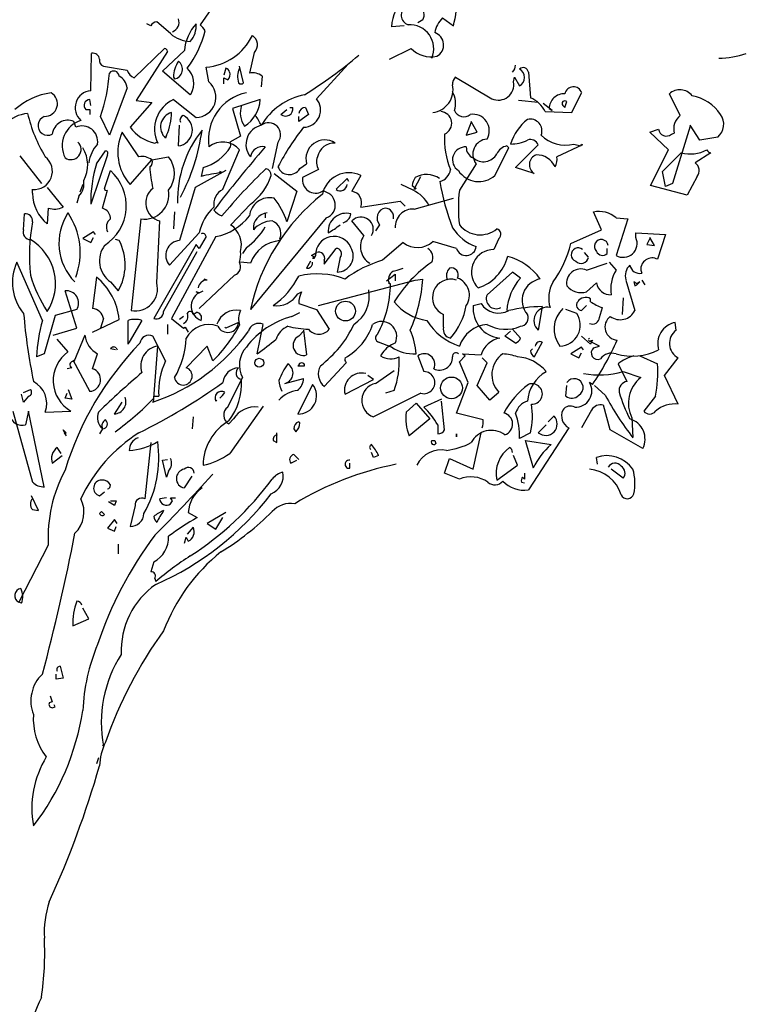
# Model space of a CAD drawing. Header units: millimetres. Extents: x -129.2 to -76.8, y 2488.8 to 2511.1.
# Tile 12 of 16: x -103.2 to -100.9, y 2497.7 to 2500.7. Entities that reach past the tile are written whole.
import ezdxf

# ---------------------------------------------------------------- set-up
doc = ezdxf.new("R2010")
doc.units = ezdxf.units.MM

# ---------------------------------------------------------------- blocks, each defined once
blk = doc.blocks.new('AR-ALZ-1')
for p, q in [((0.8788, 4.1616), (0.7749, 4.0118)), ((1.5266, 4.0332), (1.5602, 4.0088)), ((0.6221, 4.0088), (0.6098, 4.0149)), ((0.6832, 3.9843), (0.6404, 4.021)), ((1.4074, 4.0088), (1.3677, 4.0057)), ((1.4655, 4.0271), (1.4502, 4.0179)), ((0.4357, 3.8071), (0.4387, 3.9232)), ((0.5701, 3.8468), (0.6649, 3.9385)), ((0.674, 3.9293), (0.5762, 3.7765)), ((0.6587, 3.8682), (0.726, 3.9324)), ((0.9429, 3.9262), (0.9277, 3.8621)), ((1.3616, 3.9049), (1.4288, 3.9385)), ((0.4754, 3.8835), (0.5487, 3.8712)), ((0.8024, 3.8346), (0.7932, 3.8804)), ((0.9093, 3.8315), (0.8971, 3.8835)), ((1.2333, 3.8896), (1.1355, 3.7826)), ((0.7443, 3.7948), (0.6587, 3.8682)), ((0.6924, 3.8498), (0.6954, 3.8437)), ((0.8543, 3.8773), (0.8482, 3.856)), ((0.9674, 3.8529), (0.9643, 3.8193)), ((1.5664, 3.8498), (1.6794, 3.7826)), ((1.7467, 3.8346), (1.7497, 3.8498)), ((1.7497, 3.8498), (1.765, 3.8223)), ((1.7925, 3.8651), (1.7986, 3.7857)), ((0.8482, 3.8468), (0.8604, 3.8407)), ((0.8482, 3.8285), (0.8482, 3.8468)), ((0.5487, 3.8162), (0.4937, 3.6695)), ((0.7474, 3.7979), (0.7443, 3.7948)), ((1.927, 3.7398), (1.9575, 3.8009)), ((2.2631, 3.7307), (2.2295, 3.7979)), ((0.4357, 3.7612), (0.4326, 3.7796)), ((0.6251, 3.7704), (0.5579, 3.694)), ((0.5762, 3.7765), (0.6251, 3.7704)), ((0.6924, 3.7796), (0.7626, 3.7245)), ((0.9613, 3.7796), (0.8757, 3.7521)), ((1.8231, 3.7704), (1.7619, 3.7765)), ((1.8658, 3.7459), (1.8383, 3.7673)), ((1.8995, 3.7612), (1.9056, 3.7551)), ((1.9056, 3.7551), (1.9117, 3.7734)), ((0.4204, 3.749), (0.4326, 3.749)), ((0.4326, 3.749), (0.4326, 3.7337)), ((0.4937, 3.6695), (0.4662, 3.7276)), ((0.8757, 3.7521), (0.9002, 3.6665)), ((1.0255, 3.7337), (1.0438, 3.749)), ((1.053, 3.7551), (1.0621, 3.7551)), ((1.111, 3.7337), (1.0805, 3.7123)), ((1.0805, 3.7123), (1.0805, 3.7276)), ((1.1019, 3.7551), (1.111, 3.7337)), ((1.8445, 3.7429), (1.927, 3.7398)), ((1.8567, 3.7521), (1.8658, 3.7459)), ((0.3898, 3.694), (0.3837, 3.7123)), ((0.7076, 3.6359), (0.7107, 3.7001)), ((1.6153, 3.7093), (1.6, 3.6695)), ((1.6153, 3.7123), (1.6153, 3.7093)), ((1.6336, 3.6787), (1.6153, 3.7123)), ((2.2937, 3.697), (2.2387, 3.5198)), ((2.2937, 3.7001), (2.2937, 3.697)), ((2.3242, 3.6543), (2.2937, 3.7001)), ((0.5854, 3.6023), (0.5334, 3.6787)), ((0.671, 3.6695), (0.6679, 3.6604)), ((0.9002, 3.6665), (0.8665, 3.6482)), ((1.6, 3.6695), (1.6336, 3.6787)), ((2.1684, 3.6787), (2.1959, 3.6879)), ((2.2264, 3.6237), (2.1684, 3.6787)), ((2.2356, 3.6726), (2.2448, 3.6757)), ((0.6343, 3.6451), (0.6404, 3.6482)), ((0.6404, 3.6482), (0.6435, 3.6451)), ((1.0163, 3.6482), (0.998, 3.5656)), ((1.7314, 3.6298), (1.7253, 3.6359)), ((1.7528, 3.5687), (1.8231, 3.639)), ((1.9606, 3.639), (1.8811, 3.6023)), ((1.9331, 3.642), (1.9545, 3.6359)), ((1.9545, 3.6359), (1.9575, 3.642)), ((1.9575, 3.642), (1.9606, 3.639)), ((2.3792, 3.6634), (2.3242, 3.6543)), ((0.2156, 3.6054), (0.2829, 3.5198)), ((0.4876, 3.6084), (0.4357, 3.4556)), ((0.454, 3.5809), (0.4815, 3.6206)), ((0.8452, 3.5015), (0.8971, 3.6237)), ((1.6886, 3.5442), (1.7314, 3.6298)), ((2.1714, 3.5137), (2.2264, 3.6237)), ((2.2081, 3.5565), (2.2662, 3.6145)), ((2.3579, 3.6145), (2.309, 3.584)), ((0.5579, 3.5167), (0.6251, 3.5931)), ((0.6251, 3.5931), (0.6771, 3.6023)), ((1.0835, 3.5656), (1.1049, 3.5809)), ((1.6305, 3.5809), (1.5786, 3.4984)), ((0.4784, 3.5045), (0.4968, 3.5595)), ((0.8543, 3.5595), (0.7596, 3.5076)), ((0.784, 3.5687), (0.7779, 3.5412)), ((0.8421, 3.5534), (0.836, 3.5565)), ((1.0041, 3.5504), (1.0744, 3.4954)), ((1.1416, 3.5626), (1.0927, 3.5381)), ((1.273, 3.5442), (1.2455, 3.4954)), ((1.8108, 3.5504), (1.7528, 3.5687)), ((2.2173, 3.5106), (2.2081, 3.5565)), ((0.4112, 3.5167), (0.402, 3.4923)), ((1.2302, 3.5351), (1.1966, 3.5015)), ((1.2363, 3.5259), (1.2302, 3.5351)), ((1.435, 3.4984), (1.3983, 3.5167)), ((1.4319, 3.5137), (1.4441, 3.5045)), ((1.438, 3.5015), (1.4594, 3.5412)), ((2.2845, 3.4831), (2.1714, 3.5137)), ((2.2387, 3.5198), (2.2173, 3.5106)), ((2.3151, 3.5412), (2.2845, 3.4831)), ((0.2554, 3.4892), (0.2554, 3.5015)), ((0.3012, 3.5076), (0.3501, 3.4465)), ((0.4723, 3.4434), (0.4876, 3.4984)), ((0.7596, 3.5076), (0.7107, 3.3426)), ((1.0744, 3.4954), (1.0438, 3.4006)), ((1.4411, 3.5015), (1.438, 3.5015)), ((1.4441, 3.5045), (1.4411, 3.5015)), ((0.399, 3.4801), (0.3929, 3.4587)), ((0.9307, 3.4556), (0.8696, 3.3914)), ((1.273, 3.4465), (1.3952, 3.4648)), ((1.3952, 3.4648), (1.4105, 3.4495)), ((1.438, 3.4403), (1.5602, 3.474)), ((0.2279, 3.3762), (0.2309, 3.4251)), ((0.3042, 3.4434), (0.3012, 3.3945)), ((0.4784, 3.4403), (0.4723, 3.4434)), ((0.6954, 3.4312), (0.6924, 3.3792)), ((0.9766, 3.4281), (0.9766, 3.4128)), ((2.0186, 3.3762), (1.9942, 3.4312)), ((0.5915, 3.4098), (0.5609, 3.1256)), ((0.6404, 3.2111), (0.6496, 3.4037)), ((1.166, 3.4128), (0.9307, 3.1286)), ((1.2822, 3.3578), (1.2455, 3.4037)), ((1.3311, 3.3914), (1.3188, 3.3731)), ((2.0645, 3.4128), (2.1012, 3.4098)), ((2.1012, 3.4098), (2.0645, 3.2967)), ((0.4448, 3.3701), (0.4112, 3.3487)), ((0.4509, 3.3609), (0.4448, 3.3701)), ((0.6801, 3.2662), (0.7718, 3.367)), ((1.9239, 3.3334), (2.0186, 3.3762)), ((2.1256, 3.367), (2.2173, 3.3609)), ((2.1256, 3.3517), (2.1256, 3.367)), ((2.2173, 3.3609), (2.1928, 3.2845)), ((0.4112, 3.3487), (0.4357, 3.3364)), ((0.4357, 3.3364), (0.4448, 3.3517)), ((0.5243, 3.3426), (0.5121, 3.3456)), ((0.7626, 3.3303), (0.6312, 3.1011)), ((0.8238, 3.3548), (0.6862, 3.1011)), ((0.7718, 3.3181), (0.7626, 3.3303)), ((0.7932, 3.3548), (0.7718, 3.3181)), ((1.0224, 3.3487), (1.0224, 3.3426)), ((1.4044, 3.3364), (1.3402, 3.2814)), ((1.5694, 3.3181), (1.4961, 3.3395)), ((1.7008, 3.3487), (1.6855, 3.3151)), ((2.1684, 3.3487), (2.1592, 3.3303)), ((2.1592, 3.3303), (2.1837, 3.3273)), ((2.1684, 3.3517), (2.1684, 3.3487)), ((2.1837, 3.3273), (2.1684, 3.3517)), ((0.6618, 3.1225), (0.7657, 3.3089)), ((0.9185, 3.3212), (0.9063, 3.3028)), ((1.1202, 3.2967), (1.1355, 3.3059)), ((1.1599, 3.2692), (1.1966, 3.3181)), ((1.9789, 3.2906), (1.9667, 3.3059)), ((2.037, 3.3028), (2.037, 3.3181)), ((0.2859, 3.095), (0.2065, 3.2753)), ((0.9307, 3.2723), (0.9002, 3.2753)), ((1.1171, 3.2784), (1.1049, 3.257)), ((1.1294, 3.2906), (1.1202, 3.2967)), ((1.1294, 3.2906), (1.1232, 3.2875)), ((1.1232, 3.2875), (1.1294, 3.2875)), ((1.1232, 3.2723), (1.1232, 3.2753)), ((1.1324, 3.2967), (1.1294, 3.2906)), ((1.1294, 3.2875), (1.1294, 3.2906)), ((1.1599, 3.2814), (1.1599, 3.2692)), ((1.2088, 3.2906), (1.1996, 3.2448)), ((1.9728, 3.2509), (2.037, 3.2723)), ((2.0431, 3.2753), (2.0645, 3.2509)), ((1.3524, 3.2173), (1.3799, 3.2387)), ((1.3738, 3.2478), (1.3861, 3.2509)), ((1.3799, 3.2387), (1.3799, 3.2173)), ((1.3861, 3.2509), (1.4044, 3.257)), ((1.7436, 3.2448), (1.6642, 3.1745)), ((1.7681, 3.2264), (1.7436, 3.2448)), ((2.1409, 3.2509), (2.1439, 3.2417)), ((0.454, 3.2295), (0.4418, 3.1317)), ((0.4968, 3.2142), (0.5212, 3.1867)), ((0.8818, 3.2356), (0.7718, 3.1317)), ((0.7963, 3.2203), (0.7871, 3.2234)), ((1.1416, 3.1409), (1.4411, 3.2203)), ((1.3586, 3.2111), (1.3616, 3.2081)), ((1.3647, 3.2081), (1.3586, 3.2111)), ((1.4411, 3.2203), (1.4655, 3.2234)), ((2.0034, 3.2111), (1.9728, 3.1836)), ((2.095, 3.2203), (2.1225, 3.1256)), ((2.1195, 3.2142), (2.1225, 3.202)), ((2.1287, 3.2081), (2.1195, 3.2142)), ((2.1378, 3.2142), (2.1287, 3.2081)), ((2.1287, 3.205), (2.1378, 3.2142)), ((2.1439, 3.2203), (2.1531, 3.205)), ((0.3929, 3.0706), (0.3562, 3.1867)), ((0.7626, 3.1836), (0.7718, 3.1806)), ((0.7718, 3.1806), (0.7626, 3.1836)), ((0.7718, 3.1806), (0.784, 3.1867)), ((1.0774, 3.1775), (1.0896, 3.1836)), ((1.6305, 3.202), (1.6366, 3.1959)), ((2.1225, 3.202), (2.1287, 3.205)), ((1.0805, 3.147), (1.1355, 3.1286)), ((1.6214, 3.1409), (1.6458, 3.147)), ((1.985, 3.1531), (1.985, 3.1623)), ((2.0859, 3.1653), (2.0828, 3.1134)), ((0.3929, 3.1286), (0.3256, 3.1103)), ((0.7535, 3.1134), (0.7626, 3.1195)), ((1.0591, 3.1072), (1.0835, 3.1195)), ((1.1355, 3.1286), (1.1752, 3.0675)), ((1.8353, 3.1378), (1.8231, 3.0645)), ((1.9422, 3.1164), (1.9086, 3.1286)), ((1.9575, 3.1256), (1.9728, 3.1409)), ((2.0125, 3.1042), (2.0217, 3.1347)), ((0.3256, 3.1103), (0.292, 2.9911)), ((0.4418, 3.0584), (0.5243, 3.0981)), ((0.4754, 3.1011), (0.4662, 3.0706)), ((0.5518, 3.0217), (0.5518, 3.095)), ((0.5946, 3.095), (0.5548, 3.0278)), ((0.6862, 3.1011), (0.7229, 3.0706)), ((0.7229, 3.1072), (0.7107, 3.0981)), ((0.894, 3.0889), (0.8543, 3.0706)), ((1.5297, 3.0736), (1.5297, 3.1134)), ((2.2509, 3.0645), (2.2478, 3.0889)), ((0.3195, 3.0492), (0.3929, 3.0706)), ((0.4662, 3.0706), (0.4693, 3.0767)), ((0.674, 3.0828), (0.674, 3.0522)), ((0.7229, 3.0706), (0.729, 3.0736)), ((0.729, 3.0736), (0.7382, 3.0584)), ((0.8543, 3.0706), (0.8513, 3.0736)), ((0.9521, 2.9911), (0.9704, 3.0828)), ((1.0805, 3.0461), (1.0957, 3.0614)), ((1.0957, 3.0645), (1.1049, 2.9881)), ((1.7192, 3.0461), (1.7375, 3.0614)), ((1.7436, 3.0675), (1.7681, 3.04)), ((0.3654, 2.9972), (0.3318, 3.037)), ((0.4173, 3.0492), (0.3837, 2.9667)), ((0.5548, 3.0278), (0.5518, 3.0217)), ((0.6679, 2.9697), (0.6282, 3.0461)), ((1.3677, 3.0125), (1.328, 3.0278)), ((1.7528, 3.0247), (1.7192, 3.0461)), ((1.8353, 3.0278), (1.8108, 2.982)), ((1.985, 3.0217), (1.9575, 3.0461)), ((1.982, 3.04), (1.9789, 3.037)), ((1.9789, 3.037), (1.982, 3.04)), ((1.9789, 3.0339), (1.982, 3.0308)), ((1.982, 3.0308), (1.9789, 3.0339)), ((1.982, 3.0308), (1.9911, 3.0339)), ((2.0125, 3.0156), (1.982, 3.0308)), ((1.9911, 3.0339), (1.985, 3.0217)), ((0.5121, 3.0033), (0.4968, 3.0064)), ((0.5151, 3.0095), (0.5182, 3.0033)), ((0.6312, 2.8536), (0.6435, 3.0156)), ((0.7963, 3.0156), (0.7321, 2.9483)), ((0.8146, 2.9697), (0.7963, 3.0156)), ((1.3402, 2.9942), (1.3341, 2.985)), ((1.7986, 3.0003), (1.8047, 3.0064)), ((1.9575, 3.0125), (1.9239, 2.9911)), ((1.9484, 2.9789), (1.9575, 2.9942)), ((1.9636, 3.0033), (1.9575, 3.0125)), ((1.9942, 3.0095), (2.0125, 3.0156)), ((0.292, 2.9911), (0.2676, 2.982)), ((0.3806, 2.9728), (0.4326, 2.875)), ((0.4418, 2.9453), (0.457, 2.9911)), ((1.1599, 2.8903), (1.2271, 2.9636)), ((1.4502, 2.985), (1.4686, 2.9361)), ((1.5786, 2.9667), (1.5969, 2.985)), ((1.6061, 2.9025), (1.5786, 2.9667)), ((1.5878, 2.9911), (1.6458, 2.9881)), ((1.5969, 2.985), (1.5878, 2.9911)), ((1.6336, 2.8933), (1.6642, 2.9636)), ((1.6642, 2.9636), (1.6489, 2.9789)), ((1.9239, 2.9911), (1.9484, 2.9789)), ((2.1378, 2.985), (2.1928, 2.9606)), ((2.2142, 2.9239), (2.257, 2.9789)), ((0.3776, 2.9483), (0.3623, 2.9453)), ((1.0774, 2.9544), (1.0805, 2.9544)), ((1.0805, 2.9544), (1.0774, 2.9544)), ((1.0805, 2.9544), (1.0988, 2.9544)), ((1.3188, 2.8994), (1.3769, 2.9392)), ((2.0706, 2.9606), (2.0981, 2.9056)), ((2.0859, 2.9361), (2.1409, 2.9178)), ((0.8604, 2.8261), (0.9063, 2.9178)), ((1.0377, 2.8994), (1.0957, 2.9147)), ((1.2241, 2.8658), (1.3127, 2.9117)), ((1.3127, 2.9117), (1.2944, 2.9239)), ((1.5694, 2.8078), (1.6061, 2.9025)), ((1.9911, 2.8964), (1.982, 2.9025)), ((2.257, 2.8353), (2.2142, 2.9239)), ((0.2279, 2.8719), (0.2492, 2.8811)), ((0.3654, 2.8811), (0.3776, 2.8505)), ((1.1232, 2.8964), (1.0774, 2.8047)), ((1.3769, 2.878), (1.3494, 2.8689)), ((1.6733, 2.8475), (1.6336, 2.8933)), ((1.7008, 2.8719), (1.6733, 2.8475)), ((1.9086, 2.8597), (1.9117, 2.8933)), ((2.0309, 2.8628), (1.9972, 2.8933)), ((0.2279, 2.8414), (0.2217, 2.8658)), ((0.2431, 2.8597), (0.2279, 2.8414)), ((0.3562, 2.8536), (0.3623, 2.8689)), ((0.3776, 2.8505), (0.3562, 2.8536)), ((0.509, 2.8047), (0.5334, 2.8414)), ((0.6282, 2.8414), (0.6312, 2.8475)), ((0.6312, 2.8597), (0.6465, 2.8597)), ((0.6312, 2.8475), (0.6312, 2.8597)), ((0.8238, 2.8444), (0.8268, 2.8475)), ((1.4594, 2.8689), (1.3127, 2.7955)), ((1.5236, 2.8505), (1.4686, 2.8261)), ((1.5327, 2.7558), (1.5236, 2.8444)), ((2.1867, 2.8597), (2.15, 2.8139)), ((0.1942, 2.8139), (0.2554, 2.5938)), ((0.2431, 2.8139), (0.234, 2.7711)), ((0.292, 2.5786), (0.2431, 2.8139)), ((0.2951, 2.8108), (0.3745, 2.8139)), ((0.9704, 2.8292), (0.8665, 2.6825)), ((1.4136, 2.8108), (1.4441, 2.8383)), ((1.4441, 2.8383), (1.4869, 2.7894)), ((1.9881, 2.8169), (1.9575, 2.7619)), ((2.0461, 2.7558), (2.0248, 2.8322)), ((0.7535, 2.7955), (0.7504, 2.7589)), ((0.8788, 2.7894), (0.8635, 2.7741)), ((1.0835, 2.7772), (1.0805, 2.7803)), ((1.4869, 2.7894), (1.4227, 2.7375)), ((1.6519, 2.7864), (1.5694, 2.8078)), ((1.8536, 2.7803), (1.872, 2.7986)), ((2.1134, 2.7925), (2.1164, 2.7314)), ((0.3501, 2.7558), (0.3593, 2.7466)), ((0.3593, 2.7375), (0.3501, 2.7558)), ((0.4723, 2.7589), (0.4632, 2.7436)), ((1.0652, 2.7589), (1.0713, 2.7497)), ((1.5114, 2.7711), (1.5114, 2.7436)), ((1.9178, 2.7619), (1.7925, 2.5694)), ((1.8231, 2.7466), (1.8475, 2.7711)), ((2.147, 2.6977), (2.0461, 2.7558)), ((0.3531, 2.7466), (0.3593, 2.7375)), ((0.3593, 2.7466), (0.3562, 2.7436)), ((1.001, 2.7222), (1.0132, 2.7161)), ((1.0132, 2.7161), (1.0132, 2.7466)), ((1.493, 2.7222), (1.5022, 2.7222)), ((1.5022, 2.7222), (1.5052, 2.713)), ((1.5694, 2.7436), (1.5694, 2.7344)), ((1.5694, 2.7344), (1.5694, 2.7436)), ((1.6214, 2.6336), (1.6458, 2.7466)), ((1.7986, 2.7466), (1.765, 2.7283)), ((1.7833, 2.7222), (1.8628, 2.71)), ((1.8078, 2.6366), (1.7833, 2.7222)), ((0.344, 2.6825), (0.3318, 2.7008)), ((0.6221, 2.7161), (0.6037, 2.5419)), ((0.3165, 2.6519), (0.347, 2.6764)), ((0.6587, 2.6611), (0.674, 2.6641)), ((0.671, 2.6091), (0.6587, 2.6611)), ((1.056, 2.6519), (1.0744, 2.6611)), ((1.0805, 2.6641), (1.0652, 2.6794)), ((1.3127, 2.6702), (1.3066, 2.6855)), ((1.328, 2.6764), (1.3127, 2.6702)), ((1.5327, 2.6213), (1.548, 2.6672)), ((1.548, 2.6672), (1.6214, 2.6336)), ((1.7589, 2.6458), (1.7467, 2.6764)), ((2.0064, 2.6489), (2.0034, 2.6702)), ((0.6771, 2.6275), (0.671, 2.6091)), ((1.2394, 2.6366), (1.2394, 2.6519)), ((1.6947, 2.6), (1.7589, 2.6458)), ((2.0859, 2.6061), (2.0492, 2.6336)), ((0.726, 2.5755), (0.7504, 2.6122)), ((0.8115, 2.6152), (0.8146, 2.6183)), ((1.5786, 2.603), (1.5327, 2.6213)), ((1.7803, 2.603), (1.7742, 2.6091)), ((1.7803, 2.6213), (1.7803, 2.603)), ((0.7718, 2.5725), (0.781, 2.5755)), ((1.7711, 2.5938), (1.7803, 2.5908)), ((0.2737, 2.5052), (0.2523, 2.5511)), ((0.4632, 2.5511), (0.4784, 2.5633)), ((0.4968, 2.5358), (0.5151, 2.5358)), ((0.5151, 2.5358), (0.509, 2.5205)), ((0.671, 2.5449), (0.6496, 2.5419)), ((0.6832, 2.5449), (0.6985, 2.5449)), ((0.6893, 2.5358), (0.6832, 2.5449)), ((0.6832, 2.5266), (0.6893, 2.5358)), ((0.2554, 2.5083), (0.2737, 2.5052)), ((0.509, 2.5205), (0.4907, 2.5327)), ((0.5732, 2.5205), (0.5579, 2.4563)), ((0.4632, 2.4961), (0.4693, 2.5022)), ((0.4693, 2.5022), (0.4784, 2.493)), ((0.509, 2.4777), (0.4876, 2.4502)), ((0.5182, 2.4655), (0.509, 2.4777)), ((0.7382, 2.4991), (0.7657, 2.4838)), ((0.8543, 2.4991), (0.7963, 2.4655)), ((0.8238, 2.4472), (0.8452, 2.4838)), ((0.4876, 2.4502), (0.509, 2.441)), ((0.509, 2.441), (0.5151, 2.4563)), ((0.7535, 2.4533), (0.7351, 2.4319)), ((0.7963, 2.4655), (0.8238, 2.4472)), ((0.726, 2.4044), (0.7321, 2.4227)), ((0.7321, 2.4227), (0.7382, 2.4105)), ((0.3042, 2.3983), (0.2126, 2.221)), ((0.5212, 2.4013), (0.5212, 2.3708)), ((0.6312, 2.3463), (0.6221, 2.3158)), ((0.6343, 2.2944), (0.6373, 2.2852)), ((0.2217, 2.218), (0.2126, 2.221)), ((0.4295, 2.1691), (0.4112, 2.2027)), ((0.3806, 2.1477), (0.4295, 2.1691)), ((0.3409, 2.0224), (0.3501, 1.9857)), ((0.3287, 1.9827), (0.3287, 1.9979)), ((0.3501, 1.9857), (0.3287, 1.9827)), ((0.3104, 1.9307), (0.3165, 1.9124)), ((0.3165, 1.9124), (0.3073, 1.9093)), ((0.3165, 1.894), (0.3256, 1.8971)), ((0.3256, 1.8971), (0.3226, 1.9032)), ((0.4754, 1.7748), (0.4723, 1.7779)), ((0.4601, 1.7382), (0.454, 1.7198))]:
    blk.add_line(p, q)
for centre, radius in [((1.2256, 3.1241), 0.0306), ((0.9582, 2.9636), 0.0138), ((1.5541, 2.8857), 0.0336)]:
    blk.add_circle(centre, radius)
for centre, radius, start, end in [((1.5273, 3.991), 0.1602, 138.4057, 174.7369), ((1.166, 4.108), 0.4065, 345.8729, 358.9378), ((1.4305, 4.0423), 0.0324, 121.5692, 250.4488), ((1.435, 4.0429), 0.0344, 332.6227, 128.4324), ((1.59, 3.9699), 0.0896, 135.0702, 168.7848), ((0.6435, 3.9965), 0.0246, 97.1266, 150.2535), ((0.6786, 4.0194), 0.0309, 290.2262, 20.2235), ((0.8658, 3.9196), 0.1404, 137.2791, 174.796), ((0.6878, 4.0093), 0.0751, 318.8514, 4.2787), ((0.7367, 3.9644), 0.0609, 28.4962, 51.1149), ((1.4245, 3.9374), 0.0746, 336.7534, 93.6817), ((0.748, 4.0577), 0.0979, 228.546, 267.8512), ((0.4927, 4.0633), 0.3056, 322.5157, 346.792), ((0.7787, 4.0561), 0.1763, 274.7183, 333.7798), ((0.9198, 3.9499), 0.0331, 314.4742, 58.9454), ((1.4898, 3.9494), 0.0399, 297.6377, 71.8896), ((0.4426, 3.9029), 0.0207, 5.404, 100.8562), ((0.6633, 3.9278), 0.0108, 8.1306, 81.8694), ((0.2414, 5.1505), 1.6041, 302.3131, 309.7417), ((1.4915, 4.0007), 0.0883, 224.8248, 280.9698), ((2.3783, 4.1776), 0.2698, 270.8533, 289.3961), ((0.48, 3.9003), 0.0174, 164.7462, 254.7435), ((0.7862, 3.8473), 0.0939, 146.8149, 178.4771), ((0.6897, 3.8739), 0.0307, 280.67, 54.2724), ((1.7182, 3.8887), 0.0346, 317.1488, 356.454), ((1.7764, 3.8626), 0.0163, 8.9734, 134.1567), ((-0.0315, 3.8995), 0.5265, 340.9511, 355.9286), ((0.507, 3.8509), 0.0174, 6.4996, 140.1019), ((0.4998, 3.8101), 0.0493, 7.1266, 60.2535), ((0.5859, 3.8822), 0.0388, 196.411, 245.9609), ((0.687, 3.8293), 0.0681, 332.5422, 44.9502), ((0.8497, 3.8605), 0.0174, 15.2552, 74.7448), ((0.8452, 3.8575), 0.0227, 312.2748, 19.6527), ((0.9518, 3.8507), 0.0609, 154.0207, 198.3512), ((0.9368, 3.8111), 0.0518, 53.8081, 100.2027), ((1.5915, 3.8265), 0.0343, 137.0649, 181.823), ((1.7506, 3.8483), 0.0297, 298.9412, 61.0588), ((0.7612, 3.7872), 0.0627, 271.2751, 49.0145), ((0.9017, 3.8391), 0.0108, 225.0013, 314.9987), ((1.488, 3.8102), 0.0709, 276.5711, 12.3536), ((1.6996, 3.826), 0.0479, 245.1383, 10.2502), ((1.932, 3.7924), 0.027, 18.4915, 168.2414), ((0.3463, 3.5804), 0.2229, 98.472, 130.8817), ((0.2933, 3.767), 0.0394, 268.1103, 59.3693), ((0.44, 3.7547), 0.0525, 94.7017, 228.4284), ((0.9492, 3.6556), 0.1486, 101.9243, 188.7939), ((1.1391, 3.5949), 0.204, 101.3892, 148.9437), ((1.492, 3.7678), 0.0746, 342.9711, 29.0469), ((1.9036, 3.751), 0.0469, 87.5803, 178.7245), ((2.2618, 3.7621), 0.0482, 37.986, 132.0746), ((2.2744, 3.6564), 0.1377, 34.1488, 79.3878), ((0.4329, 3.7617), 0.0179, 91.0326, 225.3646), ((0.7338, 3.6884), 0.1002, 114.4463, 205.5875), ((0.9708, 3.7381), 0.0714, 161.1347, 215.1255), ((0.855, 3.7868), 0.1065, 302.5855, 356.1131), ((1.0949, 3.7476), 0.0536, 270.9018, 40.8071), ((1.7631, 3.7017), 0.0911, 26.8559, 67.094), ((1.9056, 3.7673), 0.00864, 45, 225), ((0.2527, 3.6198), 0.1177, 96.1744, 172.1154), ((0.6962, 3.8449), 0.4688, 193.3356, 211.1625), ((0.3026, 3.6994), 0.0301, 110.5963, 297.3287), ((0.6989, 3.6951), 0.0465, 105.7327, 228.2781), ((0.5042, 3.7426), 0.1821, 336.3445, 359.1259), ((0.7007, 3.6856), 0.0502, 277.9406, 63.7347), ((0.729, 3.7154), 0.0165, 111.8028, 201.8001), ((0.8329, 3.642), 0.1437, 23.839, 38.0886), ((1.04, 3.7509), 0.0225, 229.6973, 10.8156), ((1.1015, 3.7339), 0.0212, 88.9689, 172.2337), ((1.5179, 3.7062), 0.0368, 293.839, 85.8926), ((1.5923, 3.7582), 0.0315, 202.8337, 309.0939), ((1.6202, 3.6833), 0.0511, 329.4175, 99.0139), ((2.2952, 3.6894), 0.0523, 127.8761, 195.254), ((2.3457, 3.7036), 0.0523, 309.9222, 35.215), ((0.3655, 3.6664), 0.0494, 68.3549, 172.8035), ((0.4305, 3.6363), 0.0831, 107.8287, 206.504), ((0.4091, 3.6494), 0.0485, 351.2326, 113.3789), ((0.9778, 3.6408), 0.0608, 102.7894, 219.2698), ((0.9871, 3.6709), 0.037, 322.1535, 127.8465), ((1.8829, 3.599), 0.1517, 128.0503, 163.5183), ((1.7977, 3.6825), 0.0369, 339.4368, 102.9351), ((0.6694, 3.6164), 0.1496, 155.3822, 221.785), ((0.6586, 3.7672), 0.1245, 216.0114, 258.7501), ((1.0577, 3.4654), 0.3532, 141.5838, 181.0824), ((0.1648, 3.7694), 0.6219, 331.9587, 352.1855), ((1.6944, 3.2179), 0.7649, 141.5074, 152.4449), ((1.7732, 3.6561), 0.241, 176.086, 202.8387), ((1.9071, 3.7454), 0.1066, 225.3875, 284.1023), ((2.2197, 3.6905), 0.024, 186.3134, 311.6116), ((0.3743, 3.6251), 0.0316, 234.9513, 46.8609), ((0.5383, 3.568), 0.1099, 137.6631, 171.6446), ((0.8452, 3.5809), 0.0673, 39.4738, 129.4711), ((0.8528, 3.6375), 0.0174, 344.7465, 37.8734), ((0.968, 3.596), 0.0379, 77.0064, 170.3737), ((1.1614, 3.5961), 0.0585, 56.7645, 195.0549), ((1.191, 3.5916), 0.0535, 87.2742, 168.4757), ((1.6673, 3.6103), 0.0471, 93.8211, 218.6799), ((1.7326, 3.5954), 0.0412, 100.2683, 157.0513), ((1.7393, 3.7507), 0.1087, 269.0249, 297.4561), ((1.7986, 3.6298), 0.0261, 20.5574, 110.5547), ((0.327, 3.5768), 0.0995, 331.2815, 32.1899), ((0.4815, 3.613), 0.00764, 323.1307, 89.9994), ((0.5946, 3.5514), 0.0518, 53.8081, 100.2027), ((0.7397, 3.7169), 0.1547, 286.6457, 327.0941), ((4.0944, 0.9373), 4.1215, 139.1543, 142.658), ((1.5971, 3.5931), 0.0399, 85.8188, 237.3113), ((1.6343, 3.6311), 0.0344, 177.0779, 247.8645), ((1.6533, 3.6339), 0.0471, 227.3381, 331.5865), ((1.8278, 3.5779), 0.0324, 109.5512, 238.4308), ((1.8172, 3.5445), 0.064, 25.2534, 90.1953), ((2.2938, 3.7242), 0.1131, 255.8735, 297.2904), ((2.3655, 3.6375), 0.0242, 214.6952, 251.565), ((0.2604, 3.5577), 0.0565, 264.8293, 52.1678), ((0.8367, 3.4609), 0.401, 162.5906, 180.7581), ((0.6114, 3.5855), 0.0157, 299.0559, 29.0533), ((0.6126, 3.5504), 0.0828, 321.1205, 38.8795), ((1.1819, 3.5857), 0.0464, 158.9923, 209.8051), ((1.8322, 3.5962), 0.0493, 330.2552, 7.125), ((2.2926, 3.5598), 0.0292, 320.404, 55.8562), ((0.4002, 3.4503), 0.1458, 302.4455, 48.5266), ((0.9996, 3.5894), 0.381, 182.6559, 192.8745), ((0.9241, 2.9483), 0.6107, 97.7181, 103.8505), ((2.109, 2.369), 1.6454, 133.3447, 140.3506), ((0.8294, 3.5965), 0.1735, 305.7133, 342.4672), ((0.9741, 3.5455), 0.0208, 356.4453, 74.6301), ((1.0513, 3.5842), 0.0372, 199.5808, 330.0304), ((1.2359, 3.4691), 0.0838, 63.7374, 168.2114), ((1.4767, 3.4734), 0.0739, 56.571, 118.8478), ((1.5079, 3.5684), 0.0436, 282.6939, 352.2852), ((1.6387, 3.6011), 0.0756, 213.3495, 311.2584), ((0.3577, 3.5198), 0.0573, 316.0825, 9.2095), ((1.1332, 3.5309), 0.0411, 169.8601, 300.1558), ((1.2097, 3.5171), 0.0205, 230.0042, 358.8837), ((1.5221, 3.4938), 0.0923, 151.3147, 167.5732), ((2.2916, 3.6627), 0.7861, 190.0221, 200.9003), ((0.3773, 3.4898), 0.122, 180.2616, 231.3804), ((0.4846, 3.5038), 0.00616, 172.8756, 299.7443), ((0.6022, 3.4851), 0.0761, 261.9347, 10.0755), ((0.6632, 3.4593), 0.0572, 127.7017, 256.2506), ((0.8703, 3.4545), 0.0532, 118.1416, 188.7283), ((1.5413, 2.996), 0.6248, 128.3301, 167.7472), ((1.1513, 3.4528), 0.0426, 290.1729, 86.681), ((1.2402, 3.4602), 0.0355, 337.2336, 81.4819), ((1.3894, 3.4009), 0.1077, 28.711, 64.9842), ((2.0447, 3.4449), 0.4692, 173.4554, 186.5446), ((0.9903, 3.4126), 0.0629, 77.338, 174.1698), ((0.8365, 3.3357), 0.2172, 17.3743, 39.5115), ((0.234, 3.4037), 0.0216, 351.8699, 98.1301), ((0.3236, 3.4987), 0.0586, 250.7443, 296.8838), ((0.507, 3.3343), 0.1699, 146.4739, 224.9473), ((0.1836, 3.3049), 0.2196, 339.9087, 34.1243), ((0.4647, 3.4113), 0.0321, 357.2748, 64.6527), ((0.9286, 3.3295), 0.1612, 133.488, 166.5487), ((0.8574, 3.4648), 0.0483, 214.6952, 251.565), ((0.9873, 3.3808), 0.0476, 95.5289, 185.5262), ((1.2271, 3.3721), 0.0551, 73.8096, 185.3098), ((1.2086, 3.4305), 0.0343, 285.8955, 350.8374), ((1.3551, 3.4122), 0.0318, 100.4371, 220.6829), ((1.3472, 3.4161), 0.0274, 346.6291, 85.4257), ((1.435, 3.3853), 0.0551, 86.8214, 183.1786), ((2.011, 3.3517), 0.0812, 48.8156, 101.9426), ((0.8167, 3.2972), 0.5708, 169.5618, 186.196), ((0.5165, 3.3843), 0.0323, 127.7997, 206.2111), ((0.7872, 3.5301), 0.1791, 281.7672, 321.6357), ((0.8271, 3.3288), 0.0757, 344.787, 55.8592), ((1.0022, 3.3197), 0.0841, 92.883, 137.8093), ((0.9827, 3.3639), 0.0426, 338.9638, 68.9611), ((1.0377, 3.6084), 0.2764, 299.1166, 308.2635), ((1.2731, 3.3769), 0.0385, 330.384, 135.8762), ((1.6426, 3.4419), 0.0815, 218.2377, 309.7443), ((0.2491, 3.3683), 0.0227, 159.6882, 270.2958), ((0.7825, 3.3543), 0.0107, 2.7274, 115.3451), ((0.8027, 3.4842), 0.2, 305.3665, 330.3583), ((1.6773, 3.4586), 0.1423, 212.4454, 250.8196), ((1.6891, 3.3622), 0.0179, 310.8497, 71.7702), ((0.1673, 3.2089), 0.1593, 327.1557, 59.0627), ((0.3796, 3.2674), 0.163, 330.3127, 27.4407), ((0.7143, 3.2968), 0.0459, 94.4573, 221.9399), ((1.0304, 3.2372), 0.1056, 94.323, 160.6294), ((1.1899, 3.298), 0.0575, 23.8196, 181.238), ((1.3326, 3.3239), 0.0608, 146.0909, 238.0986), ((1.4484, 3.3921), 0.071, 231.6733, 312.145), ((1.5833, 3.4183), 0.351, 324.4473, 346.0024), ((2.0186, 3.3242), 0.0216, 8.1303, 224.9998), ((2.0866, 3.3336), 0.043, 239.045, 24.9295), ((0.543, 3.2797), 0.0802, 143.6196, 234.8024), ((0.8146, 3.2998), 0.0861, 343.4962, 6.1149), ((1.1419, 3.2879), 0.0191, 340.4089, 109.5911), ((1.1973, 3.3019), 0.0162, 315.4647, 92.4602), ((1.1992, 3.2952), 0.0504, 270.4961, 31.0063), ((1.4627, 3.2898), 0.0336, 334.4781, 57.4127), ((1.5994, 3.3273), 0.0313, 197.0882, 354.333), ((1.6861, 3.2449), 0.0702, 90.4477, 217.6678), ((1.9468, 3.2985), 0.0215, 50.1992, 249.2879), ((2.0221, 3.3168), 0.0203, 202.6009, 316.7894), ((0.3459, 3.2132), 0.1527, 155.9888, 219.3448), ((0.8728, 3.2619), 0.0278, 288.8992, 29.0258), ((1.1075, 3.2725), 0.0157, 260.4073, 359.2039), ((1.4464, 2.9239), 0.373, 106.5419, 126.5882), ((1.7195, 2.9438), 0.4015, 124.3479, 148.5897), ((1.594, 3.3278), 0.1386, 287.9341, 345.7611), ((1.6803, 3.1173), 0.1828, 35.4721, 74.7772), ((1.9557, 3.2955), 0.0238, 226.1581, 348.0473), ((2.176, 3.2535), 0.0352, 61.5161, 184.2943), ((1.1376, 2.9985), 0.2409, 68.9707, 103.7249), ((1.3876, 3.2218), 0.0294, 117.8986, 207.8959), ((1.5702, 3.2345), 0.0316, 134.5107, 206.5647), ((1.5537, 3.2365), 0.0213, 331.7308, 105.5889), ((1.9548, 3.2107), 0.044, 65.9087, 191.4109), ((2.1562, 3.1928), 0.1085, 147.6535, 189.7266), ((2.1355, 3.2341), 0.0428, 131.3796, 198.7575), ((2.1373, 3.2714), 0.0305, 189.979, 282.6408), ((0.6392, 3.3463), 0.4054, 195.8486, 213.5052), ((0.327, 3.0771), 0.1984, 6.0808, 50.2024), ((0.574, 3.1931), 0.0688, 259.0759, 15.1663), ((0.7969, 3.1919), 0.0284, 91.2082, 172.0589), ((0.8569, 3.346), 0.2507, 305.0853, 333.0859), ((1.0367, 3.2087), 0.328, 331.5065, 359.8929), ((1.0104, 3.2527), 0.456, 335.6179, 356.3096), ((1.5523, 3.1658), 0.0571, 72.5641, 246.683), ((1.5524, 3.1728), 0.0573, 326.1103, 69.5275), ((1.8951, 3.113), 0.1703, 138.2477, 175.7748), ((1.84, 3.1573), 0.067, 99.3132, 220.9763), ((1.9544, 3.1641), 0.0991, 149.6224, 197.2137), ((2.0474, 3.2192), 0.0448, 190.3692, 272.3112), ((0.36, 3.1485), 0.0384, 328.8413, 95.71), ((0.7942, 3.1392), 0.0471, 118.4449, 249.7263), ((1.0109, 3.2181), 0.0779, 262.679, 328.603), ((1.1604, 3.1465), 0.08, 152.2926, 179.635), ((1.1967, 3.1696), 0.1027, 302.2942, 11.3086), ((1.956, 3.2387), 0.0575, 219.6118, 286.9897), ((1.4975, 3.2459), 0.1522, 217.5902, 262.5468), ((1.7004, 3.1833), 0.0655, 213.6744, 298.2532), ((1.6927, 3.1623), 0.031, 156.8889, 297.3533), ((1.9585, 3.1425), 0.0169, 141.3134, 266.6116), ((1.9703, 3.1355), 0.0306, 61.1759, 144.8133), ((2.0691, 3.2753), 0.1483, 235.4919, 251.378), ((1.9732, 3.2617), 1.7514, 184.7591, 191.7336), ((0.4383, 3.0942), 0.0377, 10.6713, 84.7813), ((0.6391, 3.1224), 0.0227, 249.6882, 0.2958), ((0.7137, 3.1072), 0.0233, 293.1999, 23.1972), ((0.744, 3.1131), 0.00948, 1.8483, 159.227), ((0.7629, 3.1027), 0.0168, 332.9703, 91.0405), ((0.8872, 3.0636), 0.0634, 78.1923, 162.3206), ((0.9549, 3.0989), 0.0609, 154.0207, 198.3512), ((1.3943, 3.1783), 0.209, 318.584, 349.6833), ((1.7143, 3.1327), 0.0933, 174.9805, 263.5983), ((1.8426, 2.6277), 0.5101, 90.8242, 102.5954), ((1.8504, 3.0949), 0.0409, 76.8449, 228.0494), ((1.9574, 3.0687), 0.0856, 132.6152, 218.3568), ((1.8887, 3.0802), 0.0646, 271.4151, 34.0743), ((2.0766, 3.1486), 0.0514, 233.6322, 333.3593), ((0.8589, 2.9441), 0.5925, 165.2417, 176.3362), ((0.5732, 3.0232), 0.0749, 73.4131, 106.5869), ((0.8603, 3.0916), 0.0339, 206.2065, 355.3621), ((1.1283, 2.8529), 0.2636, 105.2215, 142.7316), ((0.9567, 3.0525), 0.0333, 65.6186, 164.4152), ((1.3372, 3.0445), 0.0471, 335.1849, 125.6957), ((1.6314, 3.1863), 0.1787, 210.711, 252.8213), ((1.7657, 3.1027), 0.0261, 275.2812, 24.2059), ((1.9911, 3.1052), 0.0214, 244.6549, 357.2726), ((2.0703, 3.0745), 0.0407, 126.4126, 266.1078), ((2.2617, 3.0219), 0.0684, 101.7008, 195.7718), ((0.4375, 3.4079), 0.5978, 288.5988, 324.5719), ((0.8009, 3.0053), 0.077, 67.8869, 153.2252), ((0.4815, 3.3055), 0.473, 314.7713, 331.4889), ((1.0766, 3.0125), 0.0708, 114.8342, 159.747), ((1.136, 3.4716), 0.4048, 257.2772, 266.4626), ((1.1431, 3.0935), 0.0413, 218.9916, 321.0084), ((0.9426, 3.2267), 0.3409, 306.9932, 335.0248), ((1.1364, 3.1383), 0.1819, 298.8123, 342.2428), ((1.2504, 2.9816), 0.194, 2.7996, 25.2729), ((1.5554, 3.0664), 0.0267, 164.2926, 260.6498), ((1.674, 2.9822), 0.1011, 95.5847, 160.7297), ((1.7223, 3.1856), 0.1181, 240.4911, 292.776), ((2.2794, 3.0235), 0.0499, 124.786, 243.3852), ((1.2893, 2.3463), 0.9754, 135.9313, 163.06), ((0.4953, 3.0599), 0.0787, 187.8169, 240.9438), ((0.616, 3.0212), 0.0277, 63.8384, 172.7631), ((0.4727, 3.0512), 0.2597, 329.0748, 357.5267), ((-0.6952, 5.1374), 2.7056, 307.5068, 309.0735), ((1.0945, 3.0178), 0.0316, 116.3375, 289.3298), ((1.3326, 3.0408), 0.0138, 123.6907, 250.5594), ((1.4059, 2.9499), 0.0792, 109.1337, 146.0035), ((1.7181, 2.9657), 0.0757, 100.8571, 162.7832), ((1.7421, 3.0507), 0.0281, 292.3805, 337.6195), ((1.8292, 3.0137), 0.0154, 66.6148, 172.875), ((1.2728, 3.3854), 0.869, 325.7523, 336.1385), ((0.428, 2.9085), 0.1087, 125.215, 240.5098), ((0.5071, 3.0008), 0.0118, 47.3381, 151.5865), ((0.6534, 2.9539), 0.0624, 99.1799, 199.5188), ((0.9785, 2.9566), 0.082, 137.0117, 208.2836), ((1.4388, 3.1194), 0.1283, 236.3541, 272.3614), ((1.5674, 2.9845), 0.0105, 39.094, 194.0361), ((1.8231, 3.0033), 0.0246, 187.1266, 240.2535), ((2.0073, 2.9942), 0.0201, 130.6014, 294.341), ((2.0507, 2.9493), 0.0441, 71.8179, 142.8901), ((2.1148, 3.1626), 0.1787, 253.6465, 296.9826), ((0.3806, 2.9575), 0.00966, 71.5651, 251.5651), ((0.8753, 2.8723), 0.2291, 154.8377, 183.1552), ((1.0896, 2.9544), 0.00917, 0, 180), ((1.2409, 2.9743), 0.0174, 164.7465, 217.8734), ((1.3658, 3.0343), 0.0586, 237.2424, 296.732), ((1.1136, 2.9698), 0.2788, 340.7786, 2.4896), ((1.4701, 2.9595), 0.0323, 333.9015, 127.9108), ((1.5175, 2.9806), 0.0398, 242.5333, 2.018), ((1.7581, 2.9263), 0.0789, 124.7861, 223.5018), ((1.7064, 2.8388), 0.1524, 69.8705, 87.5097), ((1.7503, 2.8567), 0.1255, 39.2348, 86.0655), ((2.1554, 2.8521), 0.1377, 105.1172, 128.0129), ((0.4302, 2.9111), 0.0361, 273.8792, 71.258), ((2.1916, 1.0413), 2.4757, 130.1704, 134.3769), ((0.7227, 2.9223), 0.0277, 189.4822, 70.1289), ((0.8973, 2.8959), 0.0526, 93.5654, 172.7394), ((0.907, 2.9321), 0.0208, 128.6602, 259.4123), ((1.2169, 2.8373), 0.2101, 144.0605, 160.145), ((1.0297, 2.9319), 0.0334, 283.8506, 59.0879), ((1.1922, 2.9297), 0.0509, 150.8648, 230.7038), ((1.275, 2.8791), 0.0526, 75.4261, 194.5739), ((1.4684, 2.9019), 0.0342, 254.7344, 89.7352), ((1.906, 2.8348), 0.1169, 120.0067, 175.2984), ((2.0105, 3.219), 0.2928, 260.7986, 284.9262), ((1.7864, 2.9346), 0.4073, 349.407, 3.6566), ((0.2215, 2.8368), 0.078, 340.5605, 61.762), ((-0.2216, 4.3859), 1.8272, 296.2087, 305.7188), ((0.7149, 2.8996), 0.1887, 321.9475, 3.6554), ((1.1008, 2.9128), 0.0815, 182.9165, 207.5938), ((1.0458, 2.9168), 0.05, 309.2077, 357.6622), ((1.9344, 2.8867), 0.0277, 300.1493, 145.2695), ((1.9387, 2.8765), 0.0505, 267.1095, 30.963), ((2.1027, 2.8765), 0.0294, 98.974, 188.9713), ((2.2042, 2.8382), 0.1017, 128.5268, 206.7116), ((0.2394, 2.8724), 0.0132, 286.5268, 41.5824), ((0.841, 2.8547), 0.0201, 59.2505, 210.7495), ((0.7978, 2.901), 0.0609, 308.8851, 331.5038), ((1.0878, 2.7878), 0.0908, 96.5834, 138.9337), ((1.0797, 2.8609), 0.0562, 267.6635, 39.2064), ((1.3298, 2.8467), 0.0539, 101.7586, 251.5085), ((1.9523, 2.6813), 0.2679, 126.6247, 151.8481), ((1.804, 2.8669), 0.0317, 265.7658, 111.2957), ((2.5509, 3.0183), 0.4992, 197.0466, 207.2861), ((0.5068, 2.843), 0.0383, 273.2535, 20.936), ((-0.0481, 3.5125), 0.9464, 306.2901, 315.8734), ((1.8052, 2.792), 0.0548, 106.7515, 163.2485), ((1.9268, 2.8836), 0.03, 232.7663, 316.0311), ((2.8311, 3.2903), 0.9073, 208.1132, 218.0282), ((0.5017, 2.7932), 0.0452, 157.0618, 229.4192), ((0.8795, 2.8012), 0.0314, 127.3993, 239.3336), ((0.9452, 2.7489), 0.0779, 82.679, 148.603), ((1.5526, 2.791), 0.1405, 171.8707, 202.3794), ((1.2928, 2.6453), 0.2521, 29.9319, 45.818), ((1.5906, 2.7982), 0.2143, 346.0823, 9.9678), ((1.9369, 2.7988), 0.0416, 154.2206, 242.6493), ((1.9227, 2.802), 0.0276, 60.8839, 147.1886), ((2.0162, 2.801), 0.0324, 74.7463, 150.4934), ((2.1684, 2.8271), 0.0226, 215.8381, 324.1619), ((2.2461, 2.7451), 0.0909, 83.0816, 130.7734), ((0.2233, 2.8084), 0.0388, 189.9822, 286.007), ((0.4907, 2.768), 0.0205, 116.5664, 206.5637), ((0.4727, 2.774), 0.0151, 268.424, 54.7061), ((0.945, 2.6445), 0.1609, 120.4165, 179.5467), ((1.086, 2.7602), 0.0208, 105.3699, 183.5547), ((1.6015, 2.7803), 0.0508, 338.8402, 6.9098), ((1.7088, 2.7737), 0.0348, 287.2869, 77.9183), ((1.5626, 2.7378), 0.2026, 357.3052, 20.1871), ((1.8459, 2.7741), 0.0357, 230.3129, 43.1586), ((2.0893, 2.7272), 0.0648, 332.9413, 73.9161), ((1.0487, 2.7762), 0.0349, 310.4781, 1.5969), ((1.5119, 2.7675), 0.0239, 268.7818, 330.708), ((1.6777, 2.6838), 0.0703, 53.8422, 152.6388), ((0.8477, 2.3339), 0.489, 122.4366, 154.8293), ((0.5987, 2.6907), 0.0438, 111.8531, 178.7566), ((0.5446, 2.8811), 0.1897, 273.0861, 301.3968), ((0.2957, 2.6702), 0.3512, 330.2762, 8.011), ((1.0172, 2.7246), 0.0164, 104.0373, 188.5826), ((1.4991, 2.7176), 0.00764, 143.1301, 323.1301), ((0.3583, 2.6657), 0.0441, 127.1099, 198.1821), ((1.3094, 2.7015), 0.00897, 108.435, 228.9452), ((1.1828, 2.6076), 0.1606, 25.3464, 39.596), ((1.522, 2.6107), 0.0827, 78.2759, 154.8542), ((1.505, 2.9291), 0.2399, 278.1207, 297.3686), ((1.7907, 2.6204), 0.0982, 124.9955, 192.0016), ((1.7237, 2.684), 0.0199, 4.4003, 57.5272), ((2.0041, 2.5467), 0.216, 130.8761, 155.3841), ((0.6491, 2.6521), 0.0372, 318.5944, 23.9133), ((0.7377, 2.8613), 0.2204, 282.1426, 305.7824), ((1.0698, 2.6626), 0.0174, 105.2562, 217.8739), ((1.2366, 2.6489), 0.0125, 77.3196, 282.6804), ((2.0354, 2.5765), 0.0991, 35.1615, 108.9002), ((0.7431, 2.422), 0.4395, 151.6821, 183.1007), ((0.7309, 2.6045), 0.0295, 99.7074, 260.2926), ((0.7387, 2.621), 0.0179, 1.0326, 135.3646), ((1.5715, 1.6971), 0.9702, 101.2022, 121.2451), ((1.9731, 2.5227), 0.1112, 16.3989, 85.4134), ((2.0608, 2.6294), 0.0232, 35.1837, 153.6137), ((2.0686, 2.622), 0.0235, 317.3381, 61.5865), ((1.9631, 2.5892), 0.1596, 348.4298, 16.1514), ((0.4697, 2.5751), 0.0249, 91.0052, 254.7448), ((0.4716, 2.5717), 0.0284, 27.2565, 94.6343), ((-2.9342, 5.9993), 5.048, 314.9842, 317.9041), ((0.2377, 3.1578), 0.9412, 302.565, 323.8774), ((0.9729, 2.6128), 0.0598, 291.5844, 11.1946), ((1.0477, 2.562), 0.0645, 104.4676, 140.4748), ((1.614, 2.5124), 0.0973, 56.8457, 111.342), ((1.6888, 2.6148), 0.0301, 224.0512, 323.577), ((1.7795, 2.6604), 0.0919, 223.698, 278.1151), ((1.7879, 2.5984), 0.0174, 142.1266, 195.2535), ((0.2907, 2.627), 0.0484, 223.1529, 271.6074), ((0.4861, 2.5831), 0.0108, 278.1314, 8.1288), ((0.8368, 2.4941), 0.0987, 124.423, 177.0793), ((0.2737, 2.5251), 0.0249, 137.4902, 222.5098), ((0.3238, 2.5008), 0.0911, 313.7007, 26.8441), ((0.5946, 2.5225), 0.0215, 64.7369, 185.2471), ((0.2707, 3.1103), 0.9113, 293.7274, 322.6303), ((0.67, 2.5423), 0.0205, 181.1163, 309.9958), ((2.099, 2.5632), 0.0213, 205.1718, 343.6256), ((0.7199, 2.3738), 0.1437, 113.839, 128.0886), ((0.8773, 2.3549), 0.2627, 145.109, 154.3781), ((1.0564, 2.4475), 0.08, 81.4722, 136.8859), ((0.4716, 2.4983), 0.00871, 195.2557, 322.1244), ((0.5594, 2.4976), 0.0413, 267.8802, 357.8776), ((0.6694, 2.4945), 0.039, 191.3107, 221.8194), ((1.3396, 1.5112), 1.1293, 120.543, 125.9205), ((0.3932, 3.1058), 0.8545, 301.4536, 315.0552), ((0.7244, 2.4395), 0.0321, 295.3475, 25.3448), ((-5.6034, 3.5871), 6.1, 344.89864, 349.11212), ((1.5801, 1.7187), 1.1827, 143.1006, 161.7233), ((0.5928, 2.4215), 0.0844, 297.1143, 2.9225), ((1.3107, 1.4905), 1.0416, 122.9399, 130.2742), ((1.2044, 1.9255), 0.5808, 128.9891, 159.1267), ((0.6228, 2.302), 0.0138, 326.3105, 93.1792), ((0.2233, 2.2413), 0.0229, 101.5243, 242.2155), ((0.1664, 2.2373), 0.0586, 340.7443, 26.8838), ((0.7816, 2.0701), 0.2514, 125.001, 182.5163), ((0.5538, 2.1592), 0.1735, 158.0252, 183.7943), ((0.3927, 2.2081), 0.0159, 13.4666, 89.2138), ((1.7477, 1.3457), 1.341, 144.078, 160.7818), ((0.9963, 1.8614), 0.5855, 157.0591, 177.7022), ((0.8581, 1.8482), 0.3897, 147.2447, 190.8472), ((0.3414, 2.0117), 0.0107, 92.7274, 205.3451), ((0.3642, 1.9151), 0.114, 133.3689, 201.8695), ((0.317, 1.9047), 0.0107, 154.6549, 267.2726), ((0.4483, 1.8583), 0.1905, 175.697, 217.9458), ((-0.3692, 2.0069), 0.7899, 322.6122, 351.1088), ((0.6569, 1.7043), 0.194, 154.7271, 177.2004), ((0.558, 1.5823), 0.3046, 148.5559, 190.4025), ((-2.4935, 2.5667), 3.0772, 335.5281, 343.9068), ((0.5824, 1.1973), 0.2909, 160.9946, 183.6133), ((-0.6295, 1.1331), 0.9227, 351.4281, 2.8471), ((2.2915, 0.1212), 2.1907, 156.4774, 163.2073)]:
    blk.add_arc(centre, radius, start, end)

msp = doc.modelspace()

# ---------------------------------------------------------------- block references
msp.add_blockref('AR-ALZ-1', (-103.4024, 2496.7173))

doc.saveas('drawing.dxf')
